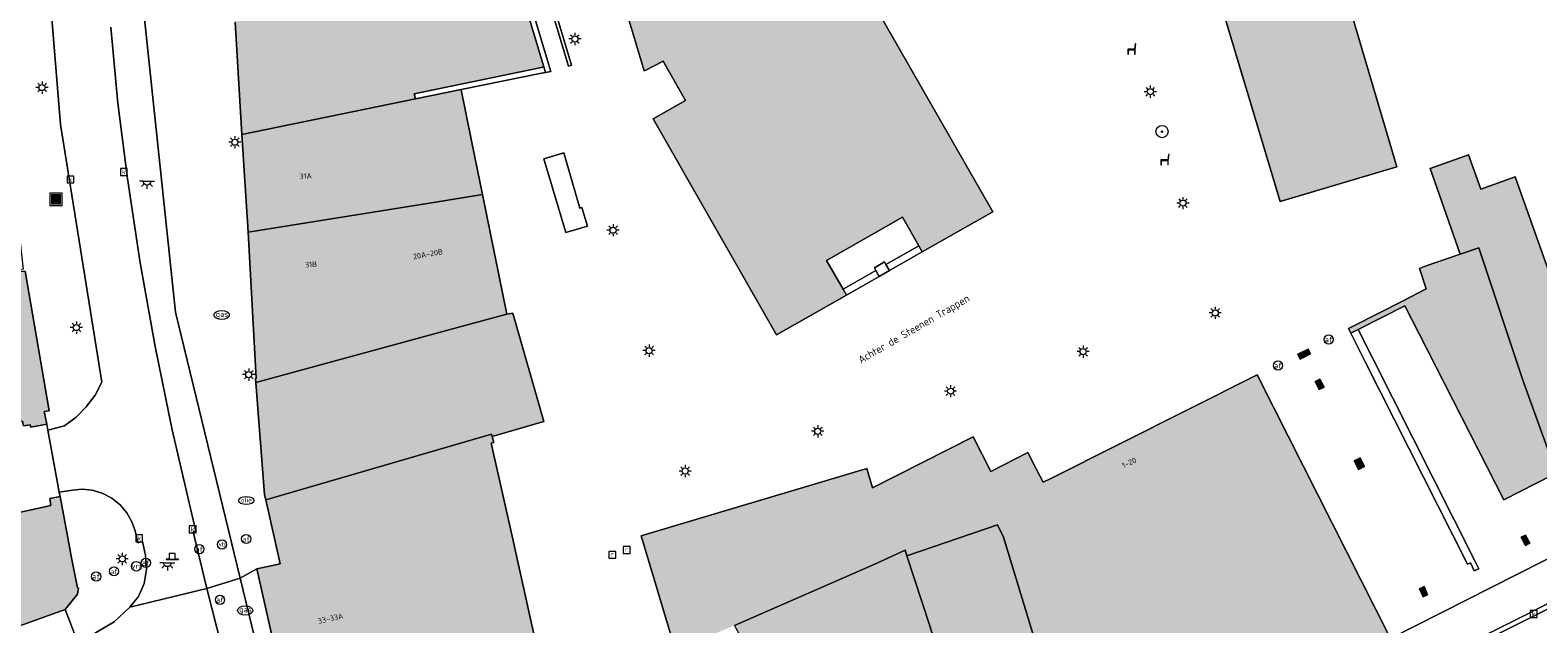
# Model space of a CAD drawing. Header units: metres. Extents: x 196496 to 197479, y 355250 to 356324.
# Tile 79 of 119: x 196817 to 196916, y 356163 to 356202. Entities that reach past the tile are written whole.
import ezdxf
from ezdxf.enums import TextEntityAlignment as Align

# ---------------------------------------------------------------- set-up
doc = ezdxf.new("R2010")
doc.units = ezdxf.units.M
doc.layers.get('0').update_dxf_attribs({"lineweight": 9})
for name, color, linetype, lineweight in [('B-WE-GK-KADEMUUR-GV', 251, 'Continuous', 9), ('B-WE-GR-BOOM-S', 251, 'Continuous', 9), ('B-WE-IE-MEUBILAIR_WEGMEUBILAIR-S', 251, 'Continuous', 9), ('B-WE-IE-TERREINAFSCHEIDING_KUNSTMATIG_MUUR-GV', 251, 'Continuous', 9), ('B-WE-KL-BRANDSTOF_PUT-S', 251, 'Continuous', 9), ('B-WE-KL-ET_LS_OV_LICHTMAST-S', 251, 'Continuous', 9), ('B-WE-KL-ET_LS_OV_LICHTPUNT-S', 251, 'Continuous', 9), ('B-WE-KL-GAS_PUT-S', 251, 'Continuous', 9), ('B-WE-OG-BEBOUWING-GV', 251, 'Continuous', 9), ('B-WE-OG-BEBOUWING_HUISNUMMER-T35', 90, 'Continuous', 9), ('B-WE-OG-BEBOUWING_STRAATNAAM-T35', 130, 'Continuous', 9), ('B-WE-OG-TERREIN_ERF-GV', 251, 'Continuous', 9), ('B-WE-RI-GWA_KOLK-S', 251, 'Continuous', 9), ('B-WE-RI-GWA_RIOOLPUT-S', 251, 'Continuous', 9), ('B-WE-VH-GOOT-G', 251, 'Continuous', 9), ('B-WE-VH-VERHARDING_BETONSTRAATSTEEN-GV', 251, 'Continuous', 9), ('B-WE-VH-VERHARDING_OPEN-GV', 251, 'Continuous', 9), ('B-WE-VH-VERHARDING_STRAATBAKSTEEN-GV', 251, 'Continuous', 9), ('B-WE-VW-AFSLUITPAAL-S', 251, 'Continuous', 9), ('B-WE-VW-VRI-S', 251, 'Continuous', 9), ('B-WE-VW-VRI_POLLER-S', 251, 'Continuous', 9)]:
    doc.layers.add(name, color=color, linetype=linetype, lineweight=lineweight)
doc.layers.add('X-XX-AL-PRESENTATIE_GEBOUW3-V', color=7, linetype='Continuous', lineweight=9, true_color=0xebe1d6)
doc.styles.add('NLCS-ISO', font='NLCS-ISO.ttf')
doc.styles.add('NLCS-ISO-ANNOTATIEF-T35', font='NLCS-ISO.ttf', dxfattribs={"height": 3.5})

# ---------------------------------------------------------------- blocks, each defined once
blk = doc.blocks.new('SIE-WEG_AFVALBAK-SO')
at = {"linetype": 'ByBlock', "lineweight": 18}
h = blk.add_hatch(color=0, dxfattribs=at)
h.dxf.hatch_style = 1
h.paths.add_polyline_path([(-1.5, -1.5), (1.5, -1.5), (1.5, 1.5), (-1.5, 1.5)])
at = {"color": 0, "linetype": 'ByBlock', "lineweight": 18}
for points in [[(-2, -2), (2, -2), (2, 2), (-2, 2)], [(-1.5, -1.5), (1.5, -1.5), (1.5, 1.5), (-1.5, 1.5)]]:
    blk.add_lwpolyline(points, close=True, dxfattribs=at)
blk = doc.blocks.new('SKL-ET_OV_LICHTMAST-SO')
at = {"color": 0, "linetype": 'ByBlock', "lineweight": 18}
for points in [[(-1.25, 0), (-2, 0)], [(-1.41, 1.41), (-0.88, 0.88)], [(0, 2), (0, 1.25)], [(0.88, 0.88), (1.41, 1.41)], [(2, 0), (1.25, 0)], [(-1.41, -1.41), (-0.88, -0.88)], [(0, -1.25), (0, -2)], [(0.88, -0.88), (1.41, -1.41)]]:
    blk.add_lwpolyline(points, dxfattribs=at)
blk.add_circle((0, 0), 1, dxfattribs=at)
blk = doc.blocks.new('SVW-POLLER-SO')
at = {"lineweight": 18}
blk.add_lwpolyline([(2, -1), (2, -0.8), (1, -0.8), (1, 1), (-1, 1), (-1, -0.8), (-2, -0.8), (-2, -1)], close=True, dxfattribs=at)
blk.add_lwpolyline([(-1, -0.8), (1, -0.8)], dxfattribs=at)
blk = doc.blocks.new('SKL-VRI_PAAL-SO')
at = {"lineweight": 18}
blk.add_circle((0, 0), 1.59, dxfattribs=at)
at = {"lineweight": 18, "style": 'NLCS-ISO'}
blk.add_text('vri', height=1.8, dxfattribs=at).set_placement((-0.06, 0.08), align=Align.MIDDLE_CENTER)
blk = doc.blocks.new('SVW-AFSLUITPAAL-SO')
at = {"lineweight": 18}
blk.add_circle((0, 0), 1.5, dxfattribs=at)
at = {"lineweight": 18, "style": 'NLCS-ISO'}
blk.add_text('af', height=1.8, dxfattribs=at).set_placement((0, 0), align=Align.MIDDLE_CENTER)
blk = doc.blocks.new('SIE-WEG_PAAL_VERKEERSBORD-SO')
at = {"color": 0, "linetype": 'ByBlock', "lineweight": 18}
blk.add_circle((0, 0), 1.5, dxfattribs=at)
at = {"color": 0, "linetype": 'ByBlock', "lineweight": 18, "style": 'NLCS-ISO'}
blk.add_text('vb', height=1.5, dxfattribs=at).set_placement((0, 0.13), align=Align.MIDDLE_CENTER)
blk = doc.blocks.new('SRI-KOLK-SO')
at = {"color": 0, "linetype": 'ByBlock', "lineweight": 18}
blk.add_lwpolyline([(-1.125, -1.125), (1.125, -1.125), (1.125, 1.125), (-1.125, 1.125)], close=True, dxfattribs=at)
at = {"color": 0, "linetype": 'ByBlock', "lineweight": 18, "style": 'NLCS-ISO'}
blk.add_text('k', height=1.5, dxfattribs=at).set_placement((0, 0), align=Align.MIDDLE_CENTER)
blk = doc.blocks.new('SKL-BENZINEPUT_OLIEPUT-SO')
at = {"color": 0, "linetype": 'ByBlock', "lineweight": 18}
blk.add_ellipse((0, 0), major_axis=(2.5, 0), ratio=0.54, dxfattribs=at)
at = {"color": 0, "linetype": 'ByBlock', "lineweight": 18, "style": 'NLCS-ISO'}
blk.add_text('olie', height=1.5, dxfattribs=at).set_placement((0, 0.16), align=Align.MIDDLE_CENTER)
blk = doc.blocks.new('SKL-GAS_PUT-SO')
at = {"color": 0, "linetype": 'ByBlock', "lineweight": 18}
blk.add_ellipse((0, 0), major_axis=(2.5, 0), ratio=0.601255, dxfattribs=at)
at = {"color": 0, "linetype": 'ByBlock', "lineweight": 18, "style": 'NLCS-ISO'}
blk.add_text('gas', height=1.8, dxfattribs=at).set_placement((0.12, 0.3), align=Align.MIDDLE_CENTER)
blk = doc.blocks.new('SRI-PUT_INSPECTIEPUT_RIOOLPUT-SO')
at = {"color": 0, "linetype": 'ByBlock', "lineweight": 18}
blk.add_lwpolyline([(-1.12, -1.12), (1.12, -1.12), (1.12, 1.12), (-1.12, 1.12)], close=True, dxfattribs=at)
at = {"color": 0, "linetype": 'ByBlock', "lineweight": 18, "style": 'NLCS-ISO'}
blk.add_text('r', height=1.5, dxfattribs=at).set_placement((0, 0.28), align=Align.MIDDLE_CENTER)
blk = doc.blocks.new('SIE-WEG_ZITBANK-SO')
at = {"color": 0, "linetype": 'ByBlock', "lineweight": 18}
blk.add_lwpolyline([(-0.91, -1.63), (-0.91, -0.2), (1.09, -0.2), (1.09, -1.63), (1.29, -1.63), (1.29, -0.21), (1.54, 1.78), (1.33, 1.78), (1.11, 0), (-1.11, 0), (-1.11, -1.63)], close=True, dxfattribs=at)
blk = doc.blocks.new('SKL-ET_OV_LICHTPUNT-SO')
at = {"color": 0, "linetype": 'ByBlock', "lineweight": 18}
for points in [[(-1.25, 0), (-2.5, 0)], [(1.25, 0), (2.5, 0)], [(-0.92, -0.85), (-1.83, -1.7)], [(0, -1.25), (0, -2.5)], [(0.92, -0.85), (1.83, -1.7)]]:
    blk.add_lwpolyline(points, dxfattribs=at)
blk.add_lwpolyline([(0, 0), (1.25, 0, -1), (-1.25, 0)], format="xyb", close=True, dxfattribs=at)
blk = doc.blocks.new('SGR-BOOM_01-SO')
at = {"linetype": 'ByBlock', "lineweight": 18}
h = blk.add_hatch(color=0, dxfattribs=at)
h.dxf.hatch_style = 1
edge = h.paths.add_edge_path()
edge.add_arc((0, 0), 0.25, 0, 360)
at = {"color": 0, "linetype": 'ByBlock', "lineweight": 18}
for radius in [2, 0.25]:
    blk.add_circle((0, 0), radius, dxfattribs=at)

msp = doc.modelspace()

# ---------------------------------------------------------------- hatches: boundary and pattern name
at = {"layer": 'X-XX-AL-PRESENTATIE_GEBOUW3-V'}
for points in [[(196880.07, 356212.219), (196880.165, 356211.904), (196885.08, 356213.379), (196884.988, 356213.685), (196884.402, 356215.636), (196886.902, 356216.387), (196887.483, 356214.452), (196887.253, 356214.383), (196887.354, 356214.047), (196892.229, 356215.528), (196889.789, 356223.558), (196888.291, 356228.485), (196888.248, 356228.627), (196877.088, 356225.274), (196867.795, 356222.527), (196867.313, 356224.125), (196865.729, 356229.36), (196865.824, 356229.381), (196865.806, 356229.59), (196865.677, 356229.573), (196856.55, 356228.362), (196848.981, 356227.358), (196848.892, 356227.334), (196849.024, 356226.911), (196849.014, 356226.909), (196850.043, 356223.489), (196850.662, 356221.431), (196850.778, 356221.046), (196852.348, 356221.518), (196852.88, 356219.775), (196851.298, 356219.294), (196852.432, 356215.514), (196852.739, 356215.606), (196854.702, 356216.195), (196855.759, 356212.67), (196853.796, 356212.081), (196853.744, 356212.254), (196853.443, 356212.156), (196854.865, 356207.395), (196855.172, 356207.487), (196857.117, 356208.068), (196857.881, 356205.509), (196855.945, 356204.931), (196855.902, 356205.075), (196855.59, 356204.985), (196857.309, 356199.278), (196857.404, 356199.322), (196858.542, 356199.92), (196860.005, 356197.338), (196857.891, 356196.136), (196865.969, 356181.965), (196870.569, 356184.579), (196870.343, 356184.968), (196869.254, 356186.842), (196874.244, 356189.689), (196875.311, 356187.806), (196875.535, 356187.411), (196880.152, 356190.025), (196872.06, 356204.2), (196869.938, 356203.017), (196868.283, 356205.893), (196869.656, 356206.267), (196868.904, 356208.852), (196869.844, 356209.156), (196869.933, 356208.851), (196870.708, 356209.07), (196870.617, 356209.377), (196870.041, 356211.318), (196872.543, 356212.06), (196873.118, 356210.124), (196872.888, 356210.056), (196872.99, 356209.76), (196877.897, 356211.216), (196877.805, 356211.522), (196877.217, 356213.467), (196879.715, 356214.222), (196880.3, 356212.288)], [(196841.352, 356221.233), (196840.35, 356221.161), (196837.177, 356220.932), (196831.779, 356220.542), (196831.779, 356220.548), (196831.816, 356221.478), (196831.498, 356221.49), (196831.46, 356221.044), (196831.235, 356221.048), (196830.947, 356213.998), (196830.715, 356208.316), (196830.714, 356208.303), (196830.621, 356206.028), (196830.497, 356202.981), (196830.476, 356202.477), (196830.916, 356195.109), (196842.302, 356197.437), (196842.23, 356197.784), (196850.463, 356199.487), (196850.468, 356199.488), (196850.722, 356199.54), (196846.184, 356214.666), (196845.639, 356216.483), (196845.571, 356216.707), (196844.732, 356219.505), (196845.009, 356219.588), (196846.257, 356219.963), (196846.438, 356220.017), (196846.396, 356220.156), (196845.782, 356222.196), (196845.764, 356222.256), (196843.488, 356221.526), (196843.203, 356221.437), (196841.639, 356220.948), (196841.569, 356221.263), (196841.47, 356221.242)], [(196899.584, 356190.893), (196906.656, 356192.986), (196900.047, 356215.33), (196897.078, 356214.442), (196892.322, 356213.021), (196898.992, 356190.718)], [(196845.297, 356198.049), (196842.302, 356197.437), (196830.916, 356195.109), (196831.333, 356188.691), (196843.36, 356190.628), (196846.697, 356191.165), (196846.369, 356192.777), (196845.978, 356194.698), (196845.298, 356198.044)], [(196912.037, 356187.685), (196914.909, 356179.003), (196917.962, 356170.577), (196918.616, 356168.309), (196918.627, 356168.287), (196928.634, 356173.331), (196924.925, 356184.705), (196924.776, 356184.641), (196918.144, 356181.808), (196914.4, 356192.328), (196912.149, 356191.527), (196911.345, 356193.785), (196908.843, 356192.872), (196910.813, 356187.258)], [(196845.301, 356182.506), (196848.293, 356183.319), (196846.697, 356191.165), (196843.36, 356190.628), (196831.333, 356188.691), (196831.87, 356179.097), (196831.813, 356179.089), (196831.832, 356178.845)], [(196908.11, 356182.042), (196913.666, 356171.145), (196916.891, 356172.789), (196917.646, 356170.461), (196916.773, 356170.016), (196917.131, 356169.317), (196917.84, 356167.925), (196918.616, 356168.309), (196917.962, 356170.577), (196914.909, 356179.003), (196912.037, 356187.685), (196910.813, 356187.258), (196908.586, 356186.483), (196908.144, 356186.329), (196908.582, 356184.974), (196907.015, 356184.177), (196903.826, 356182.554), (196903.491, 356182.384), (196903.639, 356182.071), (196904.12, 356182.315), (196907.179, 356183.868)], [(196802.65, 356173.378), (196806.961, 356173.912), (196807.043, 356173.663), (196807.752, 356173.808), (196807.669, 356174.198), (196809.973, 356174.553), (196809.933, 356174.819), (196810.45, 356174.922), (196810.397, 356175.24), (196816.535, 356176.304), (196816.602, 356175.999), (196817.033, 356176.062), (196817.077, 356175.901), (196818.134, 356176.104), (196817.969, 356176.931), (196818.28, 356176.984), (196816.716, 356186.149), (196816.377, 356186.114), (196804.75, 356184.756), (196800.859, 356184.113)], [(196848.293, 356183.319), (196845.301, 356182.506), (196831.832, 356178.845), (196832.409, 356171.478), (196832.483, 356171.152), (196847.288, 356175.451), (196847.335, 356175.303), (196850.727, 356176.284), (196848.697, 356183.395)], [(196900.155, 356180.69), (196900.308, 356180.378), (196900.99, 356180.712), (196900.836, 356181.026)], [(196906.227, 356162.048), (196898.574, 356177.232), (196897.505, 356179.354), (196883.962, 356172.553), (196883.453, 356172.297), (196883.005, 356173.175), (196882.462, 356174.24), (196880.032, 356173.004), (196878.881, 356175.273), (196872.278, 356171.928), (196871.897, 356173.205), (196859.439, 356169.476), (196857.108, 356168.778), (196859.29, 356161.488), (196859.359, 356161.258), (196863.218, 356162.908), (196872.467, 356166.949), (196873.558, 356167.458), (196874.403, 356167.852), (196874.529, 356167.465), (196880.467, 356169.513), (196880.871, 356168.701), (196883.128, 356161.225), (196885.552, 356153.144), (196885.923, 356151.827)], [(196901.729, 356178.823), (196901.604, 356179.069), (196901.302, 356178.915), (196901.422, 356178.668), (196901.564, 356178.375), (196901.879, 356178.528)], [(196832.483, 356171.152), (196833.437, 356166.951), (196831.907, 356166.613), (196834.147, 356156.647), (196835.505, 356156.994), (196835.641, 356156.98), (196835.961, 356155.512), (196836.659, 356152.309), (196836.686, 356152.237), (196851.088, 356157.738), (196851.027, 356158.014), (196849.099, 356166.679), (196848.681, 356168.558), (196847.278, 356174.865), (196847.441, 356174.907), (196847.335, 356175.303), (196847.288, 356175.451)], [(196903.859, 356173.707), (196904.148, 356173.143), (196904.53, 356173.339), (196904.241, 356173.903)], [(196809.726, 356165.366), (196809.774, 356165.179), (196810.867, 356160.915), (196819.33, 356163.945), (196820.146, 356164.955), (196820.209, 356165.34), (196820.15, 356165.382), (196819.705, 356167.569), (196819.68, 356167.703), (196819.002, 356171.359), (196818.339, 356171.223), (196818.39, 356170.779), (196808.877, 356168.679), (196809.672, 356165.578)], [(196874.529, 356167.465), (196876.021, 356162.878), (196880.265, 356148.898), (196885.923, 356151.827), (196885.552, 356153.144), (196883.128, 356161.225), (196880.871, 356168.701), (196880.467, 356169.513)], [(196915.087, 356168.827), (196914.81, 356168.686), (196915.079, 356168.159), (196915.364, 356168.312)], [(196880.265, 356148.898), (196876.021, 356162.878), (196874.529, 356167.465), (196874.403, 356167.852), (196873.558, 356167.458), (196872.467, 356166.949), (196863.218, 356162.908), (196863.315, 356162.736), (196864.992, 356159.754), (196865.149, 356159.819), (196868.33, 356161.142), (196870.252, 356161.942), (196871.091, 356160.136), (196871.28, 356160.272), (196871.776, 356159.298), (196872.51, 356157.725), (196872.599, 356157.759), (196874.511, 356153.311), (196877.12, 356147.126), (196877.297, 356147.22)], [(196908.147, 356165.316), (196908.375, 356164.791), (196908.669, 356164.918), (196908.437, 356165.45)]]:
    msp.add_hatch(color=256, dxfattribs=at).paths.add_polyline_path(points)

# ---------------------------------------------------------------- linework, layer by layer
at = {"layer": 'B-WE-GK-KADEMUUR-GV', "flags": 128}
msp.add_lwpolyline([(196904.558, 356180.251), (196911.287, 356166.925), (196911.477, 356167.012), (196911.719, 356166.485), (196912.029, 356166.627), (196911.75, 356167.184), (196905.039, 356180.493), (196904.12, 356182.315), (196903.639, 356182.071)], close=True, dxfattribs=at)
at = {"layer": 'B-WE-IE-TERREINAFSCHEIDING_KUNSTMATIG_MUUR-GV', "flags": 128}
for points in [[(196845.814, 356216.775), (196845.571, 356216.707), (196845.639, 356216.483), (196847.128, 356216.912), (196852.337, 356199.586), (196852.545, 356199.664), (196847.285, 356217.189), (196847.099, 356217.137)], [(196850.722, 356199.54), (196850.831, 356199.176), (196851.185, 356199.251), (196846.52, 356214.753), (196846.184, 356214.666)], [(196842.302, 356197.437), (196845.297, 356198.049), (196850.577, 356199.122), (196850.831, 356199.176), (196850.722, 356199.54), (196850.468, 356199.488), (196850.463, 356199.487), (196842.23, 356197.784)], [(196875.311, 356187.806), (196873.155, 356186.574), (196873.386, 356186.186), (196875.535, 356187.411)], [(196873.386, 356186.186), (196873.155, 356186.574), (196873.051, 356186.748), (196872.401, 356186.362), (196872.493, 356186.196), (196872.713, 356185.802)], [(196872.713, 356185.802), (196872.493, 356186.196), (196870.343, 356184.968), (196870.569, 356184.579)]]:
    msp.add_lwpolyline(points, close=True, dxfattribs=at)
at = {"layer": 'B-WE-OG-BEBOUWING-GV', "flags": 128}
for points in [[(196899.584, 356190.893), (196906.656, 356192.986), (196900.047, 356215.33), (196897.078, 356214.442), (196892.322, 356213.021), (196898.992, 356190.718)], [(196845.297, 356198.049), (196842.302, 356197.437), (196830.916, 356195.109), (196831.333, 356188.691), (196843.36, 356190.628), (196846.697, 356191.165), (196846.369, 356192.777), (196845.978, 356194.698), (196845.298, 356198.044)], [(196912.037, 356187.685), (196914.909, 356179.003), (196917.962, 356170.577), (196918.616, 356168.309), (196918.627, 356168.287), (196928.634, 356173.331), (196924.925, 356184.705), (196924.776, 356184.641), (196918.144, 356181.808), (196914.4, 356192.328), (196912.149, 356191.527), (196911.345, 356193.785), (196908.843, 356192.872), (196910.813, 356187.258)], [(196845.301, 356182.506), (196848.293, 356183.319), (196846.697, 356191.165), (196843.36, 356190.628), (196831.333, 356188.691), (196831.87, 356179.097), (196831.813, 356179.089), (196831.832, 356178.845)], [(196908.11, 356182.042), (196913.666, 356171.145), (196916.891, 356172.789), (196917.646, 356170.461), (196916.773, 356170.016), (196917.131, 356169.317), (196917.84, 356167.925), (196918.616, 356168.309), (196917.962, 356170.577), (196914.909, 356179.003), (196912.037, 356187.685), (196910.813, 356187.258), (196908.586, 356186.483), (196908.144, 356186.329), (196908.582, 356184.974), (196907.015, 356184.177), (196903.826, 356182.554), (196903.491, 356182.384), (196903.639, 356182.071), (196904.12, 356182.315), (196907.179, 356183.868)], [(196802.65, 356173.378), (196806.961, 356173.912), (196807.043, 356173.663), (196807.752, 356173.808), (196807.669, 356174.198), (196809.973, 356174.553), (196809.933, 356174.819), (196810.45, 356174.922), (196810.397, 356175.24), (196816.535, 356176.304), (196816.602, 356175.999), (196817.033, 356176.062), (196817.077, 356175.901), (196818.134, 356176.104), (196817.969, 356176.931), (196818.28, 356176.984), (196816.716, 356186.149), (196816.377, 356186.114), (196804.75, 356184.756), (196800.859, 356184.113)], [(196848.293, 356183.319), (196845.301, 356182.506), (196831.832, 356178.845), (196832.409, 356171.478), (196832.483, 356171.152), (196847.288, 356175.451), (196847.335, 356175.303), (196850.727, 356176.284), (196848.697, 356183.395)], [(196900.155, 356180.69), (196900.308, 356180.378), (196900.99, 356180.712), (196900.836, 356181.026)], [(196901.729, 356178.823), (196901.604, 356179.069), (196901.302, 356178.915), (196901.422, 356178.668), (196901.564, 356178.375), (196901.879, 356178.528)], [(196832.483, 356171.152), (196833.437, 356166.951), (196831.907, 356166.613), (196834.147, 356156.647), (196835.505, 356156.994), (196835.641, 356156.98), (196835.961, 356155.512), (196836.659, 356152.309), (196836.686, 356152.237), (196851.088, 356157.738), (196851.027, 356158.014), (196849.099, 356166.679), (196848.681, 356168.558), (196847.278, 356174.865), (196847.441, 356174.907), (196847.335, 356175.303), (196847.288, 356175.451)], [(196903.859, 356173.707), (196904.148, 356173.143), (196904.53, 356173.339), (196904.241, 356173.903)], [(196809.726, 356165.366), (196809.774, 356165.179), (196810.867, 356160.915), (196819.33, 356163.945), (196820.146, 356164.955), (196820.209, 356165.34), (196820.15, 356165.382), (196819.705, 356167.569), (196819.68, 356167.703), (196819.002, 356171.359), (196818.339, 356171.223), (196818.39, 356170.779), (196808.877, 356168.679), (196809.672, 356165.578)], [(196874.529, 356167.465), (196876.021, 356162.878), (196880.265, 356148.898), (196885.923, 356151.827), (196885.552, 356153.144), (196883.128, 356161.225), (196880.871, 356168.701), (196880.467, 356169.513)], [(196915.087, 356168.827), (196914.81, 356168.686), (196915.079, 356168.159), (196915.364, 356168.312)], [(196880.265, 356148.898), (196876.021, 356162.878), (196874.529, 356167.465), (196874.403, 356167.852), (196873.558, 356167.458), (196872.467, 356166.949), (196863.218, 356162.908), (196863.315, 356162.736), (196864.992, 356159.754), (196865.149, 356159.819), (196868.33, 356161.142), (196870.252, 356161.942), (196871.091, 356160.136), (196871.28, 356160.272), (196871.776, 356159.298), (196872.51, 356157.725), (196872.599, 356157.759), (196874.511, 356153.311), (196877.12, 356147.126), (196877.297, 356147.22)], [(196908.147, 356165.316), (196908.375, 356164.791), (196908.669, 356164.918), (196908.437, 356165.45)]]:
    msp.add_lwpolyline(points, close=True, dxfattribs=at)
for points in [[(196830.476, 356202.477), (196830.916, 356195.109), (196842.302, 356197.437), (196842.23, 356197.784), (196850.463, 356199.487), (196850.468, 356199.488), (196850.722, 356199.54), (196846.184, 356214.666)], [(196855.59, 356204.985), (196857.309, 356199.278), (196857.404, 356199.322), (196858.542, 356199.92), (196860.005, 356197.338), (196857.891, 356196.136), (196865.969, 356181.965), (196870.569, 356184.579), (196870.343, 356184.968), (196869.254, 356186.842), (196874.244, 356189.689), (196875.311, 356187.806), (196875.535, 356187.411), (196880.152, 356190.025), (196872.06, 356204.2)], [(196906.227, 356162.048), (196898.574, 356177.232), (196897.505, 356179.354), (196883.962, 356172.553), (196883.453, 356172.297), (196883.005, 356173.175), (196882.462, 356174.24), (196880.032, 356173.004), (196878.881, 356175.273), (196872.278, 356171.928), (196871.897, 356173.205), (196859.439, 356169.476), (196857.108, 356168.778), (196859.29, 356161.488)], [(196863.218, 356162.908), (196872.467, 356166.949), (196873.558, 356167.458), (196874.403, 356167.852), (196874.529, 356167.465), (196880.467, 356169.513), (196880.871, 356168.701), (196883.128, 356161.225)]]:
    msp.add_lwpolyline(points, dxfattribs=at)
at = {"layer": 'B-WE-OG-TERREIN_ERF-GV', "flags": 128}
for points in [[(196847.285, 356217.189), (196852.545, 356199.664), (196852.337, 356199.586), (196847.128, 356216.912)], [(196846.52, 356214.753), (196851.185, 356199.251), (196850.831, 356199.176), (196850.577, 356199.122), (196845.297, 356198.049), (196845.298, 356198.044), (196845.978, 356194.698), (196846.369, 356192.777), (196846.697, 356191.165), (196848.293, 356183.319), (196848.697, 356183.395), (196850.727, 356176.284), (196847.335, 356175.303), (196847.441, 356174.907), (196847.278, 356174.865), (196848.681, 356168.558), (196849.099, 356166.679), (196851.027, 356158.014)], [(196872.06, 356204.2), (196880.152, 356190.025), (196875.535, 356187.411), (196873.386, 356186.186), (196872.713, 356185.802), (196870.569, 356184.579), (196865.969, 356181.965), (196857.891, 356196.136), (196860.005, 356197.338), (196858.542, 356199.92), (196857.404, 356199.322), (196857.309, 356199.278), (196855.59, 356204.985)], [(196916.891, 356172.789), (196913.666, 356171.145), (196908.11, 356182.042), (196907.179, 356183.868), (196904.12, 356182.315), (196905.039, 356180.493), (196911.75, 356167.184), (196912.029, 356166.627), (196911.719, 356166.485), (196911.477, 356167.012), (196911.287, 356166.925), (196904.558, 356180.251), (196903.639, 356182.071), (196903.491, 356182.384), (196903.826, 356182.554), (196907.015, 356184.177), (196908.582, 356184.974), (196908.144, 356186.329), (196908.586, 356186.483), (196910.813, 356187.258), (196908.843, 356192.872), (196911.345, 356193.785), (196912.149, 356191.527), (196914.4, 356192.328), (196918.144, 356181.808)], [(196859.29, 356161.488), (196857.108, 356168.778), (196859.439, 356169.476), (196871.897, 356173.205), (196872.278, 356171.928), (196878.881, 356175.273), (196880.032, 356173.004), (196882.462, 356174.24), (196883.005, 356173.175), (196883.453, 356172.297), (196883.962, 356172.553), (196897.505, 356179.354), (196898.574, 356177.232), (196906.227, 356162.048), (196917.84, 356167.925)]]:
    msp.add_lwpolyline(points, dxfattribs=at)
for points in [[(196906.656, 356192.986), (196899.584, 356190.893), (196898.992, 356190.718), (196892.322, 356213.021), (196897.078, 356214.442), (196900.047, 356215.33)], [(196853.575, 356189.092), (196852.171, 356188.674), (196850.729, 356193.514), (196852.022, 356193.899), (196853.091, 356190.28), (196853.212, 356190.309)], [(196853.212, 356190.309), (196853.091, 356190.28), (196852.022, 356193.899), (196850.729, 356193.514), (196852.171, 356188.674), (196853.575, 356189.092)], [(196873.155, 356186.574), (196875.311, 356187.806), (196874.244, 356189.689), (196869.254, 356186.842), (196870.343, 356184.968), (196872.493, 356186.196), (196872.401, 356186.362), (196873.051, 356186.748)], [(196900.155, 356180.69), (196900.836, 356181.026), (196900.99, 356180.712), (196900.308, 356180.378)], [(196901.422, 356178.668), (196901.302, 356178.915), (196901.604, 356179.069), (196901.729, 356178.823), (196901.879, 356178.528), (196901.564, 356178.375)], [(196818.134, 356176.104), (196817.077, 356175.901), (196817.033, 356176.062), (196816.602, 356175.999), (196816.535, 356176.304), (196810.397, 356175.24), (196810.45, 356174.922), (196809.933, 356174.819), (196809.973, 356174.553), (196807.669, 356174.198), (196807.752, 356173.808), (196807.043, 356173.663), (196808.06, 356168.941), (196808.766, 356169.112), (196808.877, 356168.679), (196818.39, 356170.779), (196818.339, 356171.223), (196819.002, 356171.359), (196818.951, 356171.638), (196818.204, 356175.723)], [(196903.859, 356173.707), (196904.241, 356173.903), (196904.53, 356173.339), (196904.148, 356173.143)], [(196915.087, 356168.827), (196915.364, 356168.312), (196915.079, 356168.159), (196914.81, 356168.686)], [(196908.147, 356165.316), (196908.437, 356165.45), (196908.669, 356164.918), (196908.375, 356164.791)]]:
    msp.add_lwpolyline(points, close=True, dxfattribs=at)
at = {"layer": 'B-WE-VH-GOOT-G', "flags": 128}
msp.add_lwpolyline([(196948.365, 356179.959), (196846.681, 356128.926)], dxfattribs=at)
at = {"layer": 'B-WE-VH-VERHARDING_BETONSTRAATSTEEN-GV', "flags": 128}
for points in [[(196846.543, 356129.207), (196846.681, 356128.926), (196948.365, 356179.959), (196948.226, 356180.227)], [(196823.576, 356164.094), (196822.547, 356163.134), (196821.331, 356162.426), (196820.15, 356161.846), (196822.431, 356156.009), (196823.944, 356155.513), (196825.33, 356154.728), (196826.513, 356153.708), (196827.446, 356152.528), (196828.113, 356151.268), (196834.75, 356133.865), (196838.993, 356135.535), (196832.325, 356153.321), (196830.851, 356157.349), (196829.61, 356161.454), (196828.631, 356165.338)]]:
    msp.add_lwpolyline(points, close=True, dxfattribs=at)
at = {"layer": 'B-WE-VH-VERHARDING_OPEN-GV', "flags": 128}
for points in [[(196817.69, 356212.093), (196819.028, 356195.762), (196821.748, 356178.852), (196821.295, 356178.021), (196820.723, 356177.255), (196820.049, 356176.577), (196819.293, 356176.007), (196818.204, 356175.723), (196818.951, 356171.638), (196819.812, 356171.789), (196820.441, 356171.843), (196821.104, 356171.78), (196821.768, 356171.586), (196822.393, 356171.262), (196822.943, 356170.821), (196823.388, 356170.292), (196823.714, 356169.711), (196823.918, 356169.113), (196824.11, 356168.332), (196824.398, 356168.412), (196824.598, 356167.49), (196824.678, 356166.585), (196824.525, 356165.66), (196824.142, 356164.804), (196823.576, 356164.094), (196828.631, 356165.338), (196827.725, 356169.041), (196827.907, 356169.093), (196827.61, 356170.302), (196826.351, 356175.739), (196825.236, 356181.207), (196824.259, 356186.701), (196823.415, 356192.217), (196822.795, 356197.17), (196822.328, 356202.139)], [(196824.124, 356206.647), (196826.571, 356183.447), (196830.809, 356166.006), (196831.907, 356166.613), (196833.437, 356166.951), (196832.483, 356171.152), (196832.409, 356171.478), (196831.832, 356178.845), (196831.813, 356179.089), (196831.87, 356179.097), (196831.333, 356188.691), (196830.916, 356195.109), (196830.476, 356202.477)]]:
    msp.add_lwpolyline(points, dxfattribs=at)
for points in [[(196846.681, 356128.926), (196848.211, 356125.819), (196949.903, 356176.862), (196948.365, 356179.959)], [(196835.961, 356155.512), (196835.641, 356156.98), (196835.505, 356156.994), (196834.147, 356156.647), (196831.907, 356166.613), (196830.809, 356166.006), (196833.498, 356154.94)]]:
    msp.add_lwpolyline(points, close=True, dxfattribs=at)
at = {"layer": 'B-WE-VH-VERHARDING_STRAATBAKSTEEN-GV', "flags": 128}
for points in [[(196814.857, 356205.837), (196815.694, 356194.355), (196815.704, 356194.265), (196816.145, 356190.215), (196816.576, 356186.264), (196816.376, 356186.229), (196816.377, 356186.114), (196816.716, 356186.149), (196818.28, 356176.984), (196817.969, 356176.931), (196818.134, 356176.104), (196818.204, 356175.723), (196819.293, 356176.007), (196820.049, 356176.577), (196820.723, 356177.255), (196821.295, 356178.021), (196821.748, 356178.852), (196819.028, 356195.762), (196817.69, 356212.093)], [(196822.328, 356202.139), (196822.795, 356197.17), (196823.415, 356192.217), (196824.259, 356186.701), (196825.236, 356181.207), (196826.351, 356175.739), (196827.61, 356170.302), (196827.907, 356169.093), (196827.725, 356169.041), (196828.631, 356165.338), (196830.809, 356166.006), (196826.571, 356183.447), (196824.124, 356206.647)], [(196821.331, 356162.426), (196822.547, 356163.134), (196823.576, 356164.094), (196824.142, 356164.804), (196824.525, 356165.66), (196824.678, 356166.585), (196824.598, 356167.49), (196824.398, 356168.412), (196824.11, 356168.332), (196823.918, 356169.113), (196823.714, 356169.711), (196823.388, 356170.292), (196822.943, 356170.821), (196822.393, 356171.262), (196821.768, 356171.586), (196821.104, 356171.78), (196820.441, 356171.843), (196819.812, 356171.789), (196818.951, 356171.638), (196819.002, 356171.359), (196819.68, 356167.703), (196819.705, 356167.569), (196820.15, 356165.382), (196820.209, 356165.34), (196820.146, 356164.955), (196819.33, 356163.945), (196820.15, 356161.846)]]:
    msp.add_lwpolyline(points, dxfattribs=at)
for points in [[(196871.345, 356144.06), (196865.471, 356140.945), (196860.421, 356138.266), (196855.475, 356135.734), (196846.956, 356131.38), (196846.511, 356131.152), (196845.773, 356130.775), (196846.543, 356129.207), (196948.226, 356180.227), (196948.332, 356182.783), (196941.645, 356179.643), (196933.705, 356175.908), (196928.634, 356173.331), (196918.627, 356168.287), (196918.616, 356168.309), (196917.84, 356167.925), (196906.227, 356162.048), (196885.923, 356151.827), (196880.265, 356148.898), (196877.297, 356147.22), (196877.12, 356147.126)], [(196838.993, 356135.535), (196839.858, 356133.256), (196840.963, 356130.432), (196841.675, 356128.681), (196845.773, 356130.775), (196846.511, 356131.152), (196844.664, 356131.856), (196842.888, 356136.373), (196841.541, 356139.745), (196839.15, 356145.66), (196839.032, 356145.975), (196836.686, 356152.237), (196836.659, 356152.309), (196835.961, 356155.512), (196833.498, 356154.94), (196830.809, 356166.006), (196828.631, 356165.338), (196829.61, 356161.454), (196830.851, 356157.349), (196832.325, 356153.321)], [(196765.683, 356127.134), (196773.963, 356132.987), (196774.139, 356132.733), (196774.553, 356132.136), (196798.213, 356148.933), (196800.452, 356150.486), (196804.652, 356153.285), (196808.957, 356155.926), (196813.358, 356158.404), (196817.846, 356160.714), (196820.15, 356161.846), (196819.33, 356163.945), (196810.867, 356160.915), (196806.321, 356159.284), (196799.788, 356154.65), (196764.118, 356129.347)]]:
    msp.add_lwpolyline(points, close=True, dxfattribs=at)

# ---------------------------------------------------------------- block references
at = {"layer": 'B-WE-GR-BOOM-S', "xscale": 0.2, "yscale": 0.2, "zscale": 0.2}
msp.add_blockref('SGR-BOOM_01-SO', (196891.257, 356195.297), dxfattribs=at)
at = {"layer": 'B-WE-IE-MEUBILAIR_WEGMEUBILAIR-S', "xscale": 0.2, "yscale": 0.2, "zscale": 0.2}
for name, p in [('SIE-WEG_ZITBANK-SO', (196889.239, 356200.705)), ('SIE-WEG_ZITBANK-SO', (196891.41, 356193.439)), ('SIE-WEG_AFVALBAK-SO', (196818.73, 356190.851)), ('SIE-WEG_PAAL_VERKEERSBORD-SO', (196829.624, 356168.215))]:
    msp.add_blockref(name, p, dxfattribs=at)
at = {"layer": 'B-WE-KL-BRANDSTOF_PUT-S', "xscale": 0.2, "yscale": 0.2, "zscale": 0.2}
msp.add_blockref('SKL-BENZINEPUT_OLIEPUT-SO', (196831.214, 356171.099), dxfattribs=at)
at = {"layer": 'B-WE-KL-ET_LS_OV_LICHTMAST-S', "xscale": 0.2, "yscale": 0.2, "zscale": 0.2}
for p in [(196852.761, 356201.373), (196817.823, 356198.186), (196890.488, 356197.913), (196830.461, 356194.601), (196892.629, 356190.608), (196855.263, 356188.831), (196894.744, 356183.407), (196820.071, 356182.442), (196857.623, 356180.932), (196886.083, 356180.864), (196831.371, 356179.356), (196877.389, 356178.273), (196868.68, 356175.64), (196859.988, 356173.034), (196823.076, 356167.27)]:
    msp.add_blockref('SKL-ET_OV_LICHTMAST-SO', p, dxfattribs=at)
at = {"layer": 'B-WE-KL-ET_LS_OV_LICHTPUNT-S', "xscale": 0.2, "yscale": 0.2, "zscale": 0.2}
for p in [(196824.701, 356192.041), (196826.036, 356167.012)]:
    msp.add_blockref('SKL-ET_OV_LICHTPUNT-SO', p, dxfattribs=at)
at = {"layer": 'B-WE-KL-GAS_PUT-S', "xscale": 0.2, "yscale": 0.2, "zscale": 0.2}
for p in [(196829.596, 356183.263), (196831.135, 356163.886)]:
    msp.add_blockref('SKL-GAS_PUT-SO', p, dxfattribs=at)
at = {"layer": 'B-WE-RI-GWA_KOLK-S', "xscale": 0.2, "yscale": 0.2, "zscale": 0.2}
for p in [(196819.682, 356192.157), (196823.18, 356192.65), (196824.191, 356168.621), (196827.696, 356169.211), (196915.621, 356163.659)]:
    msp.add_blockref('SRI-KOLK-SO', p, dxfattribs=at)
at = {"layer": 'B-WE-RI-GWA_RIOOLPUT-S', "xscale": 0.2, "yscale": 0.2, "zscale": 0.2}
for p in [(196855.208, 356167.533), (196856.151, 356167.857)]:
    msp.add_blockref('SRI-PUT_INSPECTIEPUT_RIOOLPUT-SO', p, dxfattribs=at)
at = {"layer": 'B-WE-VW-AFSLUITPAAL-S', "xscale": 0.2, "yscale": 0.2, "zscale": 0.2}
for p in [(196902.185, 356181.66), (196898.86, 356179.957), (196831.201, 356168.577), (196828.135, 356167.911), (196822.539, 356166.452), (196824.627, 356167.01), (196821.37, 356166.118), (196829.491, 356164.585)]:
    msp.add_blockref('SVW-AFSLUITPAAL-SO', p, dxfattribs=at)
at = {"layer": 'B-WE-VW-VRI-S', "xscale": 0.2, "yscale": 0.2, "zscale": 0.2}
msp.add_blockref('SKL-VRI_PAAL-SO', (196824.003, 356166.79), dxfattribs=at)
at = {"layer": 'B-WE-VW-VRI_POLLER-S', "xscale": 0.2, "yscale": 0.2, "zscale": 0.2}
msp.add_blockref('SVW-POLLER-SO', (196826.356, 356167.422), dxfattribs=at)

# ---------------------------------------------------------------- texts
at = {"layer": 'B-WE-OG-BEBOUWING_HUISNUMMER-T35', "style": 'NLCS-ISO-ANNOTATIEF-T35'}
for s, rotation, p in [('31A', 3.7, (196835.102, 356192.383)), ('20A-20B', 10.5, (196843.125, 356187.267)), ('31B', 3.2, (196835.457, 356186.585)), ('1-20', 24.7, (196889.103, 356173.58)), ('33-33A', 12.7, (196836.737, 356163.363))]:
    msp.add_text(s, height=0.36, rotation=rotation, dxfattribs=at).set_placement(p, align=Align.MIDDLE)
at = {"layer": 'B-WE-OG-BEBOUWING_STRAATNAAM-T35', "style": 'NLCS-ISO-ANNOTATIEF-T35'}
msp.add_text('Achter de Steenen Trappen', height=0.5, rotation=30, dxfattribs=at).set_placement((196875.014, 356182.295), align=Align.MIDDLE)

doc.saveas('drawing.dxf')
